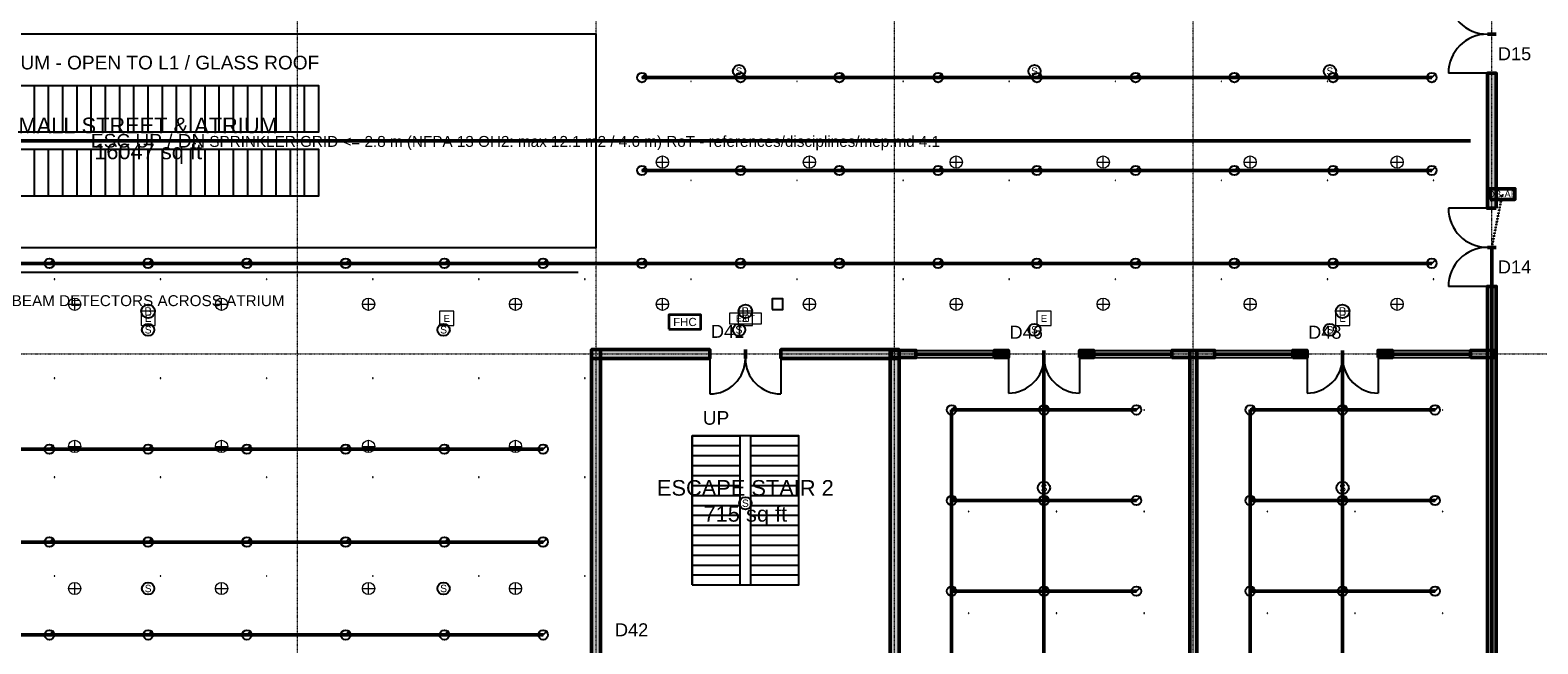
# Model space of a CAD drawing. Header units: inches. Extents: x -108 to 4832, y -12 to 3555.
# Tile 9 of 13: x 2232 to 3901, y 1285 to 1965. Entities that reach past the tile are written whole.
import ezdxf
from ezdxf.enums import TextEntityAlignment as Align

# ---------------------------------------------------------------- set-up
doc = ezdxf.new("R2010")
doc.units = ezdxf.units.IN
doc.header["$LTSCALE"] = 0.03937
doc.header["$MEASUREMENT"] = 0
doc.linetypes.add('CENTER', pattern=[5.08, 3.175, -0.635, 0.635, -0.635])
doc.linetypes.add('DASHED', pattern=[1.524, 1.27, -0.254])
for name, color, linetype, lineweight in [('A-ANNO-SYMB', 2, 'Continuous', 18), ('A-AREA-IDEN', 2, 'Continuous', 18), ('A-DOOR', 3, 'Continuous', 25), ('A-FLOR-EVTR', 251, 'Continuous', 25), ('A-FLOR-OTLN', 253, 'Continuous', 25), ('A-FLOR-STRS', 252, 'Continuous', 25), ('A-GLAZ', 4, 'Continuous', 25), ('A-WALL', 7, 'Continuous', 50), ('A-WALL-PATT', 8, 'Continuous', 9), ('E-ANNO-TEXT', 52, 'Continuous', 18), ('E-DB', 6, 'Continuous', 50), ('E-FALM', 230, 'Continuous', 25), ('E-LITE', 2, 'Continuous', 18), ('E-LITE-EMER', 40, 'Continuous', 18), ('E-TRAY', 210, 'DASHED', 35), ('FP-ANNO-TEXT', 14, 'Continuous', 18), ('FP-HOSE', 20, 'Continuous', 35), ('FP-SPRK-HEAD', 1, 'Continuous', 25), ('FP-SPRK-PIPE', 12, 'Continuous', 50), ('M-HVAC-SCD', 4, 'Continuous', 18), ('S-GRID', 1, 'CENTER', 13)]:
    doc.layers.add(name, color=color, linetype=linetype, lineweight=lineweight)
doc.styles.add('PK-ARIAL', font='arial.ttf')

msp = doc.modelspace()

# ---------------------------------------------------------------- hatches: boundary and pattern name
at = {"layer": 'A-WALL-PATT'}
for points in [[(3855.31496, 1767.71654), (3855.31496, 1917.32283), (3845.47244, 1917.32283), (3845.47244, 1767.71654)], [(3855.31496, 609.25197), (3855.31496, 1681.10236), (3845.47244, 1681.10236), (3845.47244, 609.25197)], [(2853.34646, 1601.37795), (2984.25197, 1601.37795), (2984.25197, 1611.22047), (2853.34646, 1611.22047)], [(2863.18898, 609.25197), (2863.18898, 1611.22047), (2853.34646, 1611.22047), (2853.34646, 609.25197)], [(3062.99213, 1601.37795), (3193.89764, 1601.37795), (3193.89764, 1611.22047), (3062.99213, 1611.22047)], [(3193.89764, 609.25197), (3193.89764, 1611.22047), (3184.05512, 1611.22047), (3184.05512, 609.25197)], [(3185.03937, 1602.3622), (3212.59843, 1602.3622), (3212.59843, 1610.23622), (3185.03937, 1610.23622)], [(3299.2126, 1602.3622), (3314.96063, 1602.3622), (3314.96063, 1610.23622), (3299.2126, 1610.23622)], [(3393.70079, 1602.3622), (3409.44882, 1602.3622), (3409.44882, 1610.23622), (3393.70079, 1610.23622)], [(3496.06299, 1602.3622), (3543.30709, 1602.3622), (3543.30709, 1610.23622), (3496.06299, 1610.23622)], [(3523.62205, 775.59055), (3523.62205, 1610.23622), (3515.74803, 1610.23622), (3515.74803, 775.59055)], [(3629.92126, 1602.3622), (3645.66929, 1602.3622), (3645.66929, 1610.23622), (3629.92126, 1610.23622)], [(3724.40945, 1602.3622), (3740.15748, 1602.3622), (3740.15748, 1610.23622), (3724.40945, 1610.23622)], [(3826.77165, 1602.3622), (3854.33071, 1602.3622), (3854.33071, 1610.23622), (3826.77165, 1610.23622)]]:
    msp.add_hatch(color=256, dxfattribs=at).paths.add_polyline_path(points)

# ---------------------------------------------------------------- linework, layer by layer
at = {"layer": 'A-DOOR'}
for p, q in [((3845.47244, 1917.32283), (3802.16535, 1917.32283)), ((3845.47244, 1767.71654), (3802.16535, 1767.71654)), ((3845.47244, 1681.10236), (3802.16535, 1681.10236)), ((2984.25197, 1601.37795), (2984.25197, 1562.00787)), ((3062.99213, 1601.37795), (3062.99213, 1562.00787)), ((3314.96063, 1602.3622), (3314.96063, 1562.99213)), ((3393.70079, 1602.3622), (3393.70079, 1562.99213)), ((3645.66929, 1602.3622), (3645.66929, 1562.99213)), ((3724.40945, 1602.3622), (3724.40945, 1562.99213))]:
    msp.add_line(p, q, dxfattribs=at)
for centre, radius, start, end in [((3845.47244, 2003.93701), 43.30709, 180, -90), ((3845.47244, 1917.32283), 43.30709, 90, 180), ((3845.47244, 1767.71654), 43.30709, 180, -90), ((3845.47244, 1681.10236), 43.30709, 90, 180), ((2984.25197, 1601.37795), 39.37008, -90, 0), ((3062.99213, 1601.37795), 39.37008, 180, -90), ((3314.96063, 1602.3622), 39.37008, -90, 0), ((3393.70079, 1602.3622), 39.37008, 180, -90), ((3645.66929, 1602.3622), 39.37008, -90, 0), ((3724.40945, 1602.3622), 39.37008, 180, -90)]:
    msp.add_arc(centre, radius, start, end, dxfattribs=at)
at = {"layer": 'A-FLOR-EVTR'}
for p, q in [((2236.22047, 1852.3622), (2236.22047, 1903.54331)), ((2251.9685, 1852.3622), (2251.9685, 1903.54331)), ((2267.71654, 1852.3622), (2267.71654, 1903.54331)), ((2283.46457, 1852.3622), (2283.46457, 1903.54331)), ((2299.2126, 1852.3622), (2299.2126, 1903.54331)), ((2314.96063, 1852.3622), (2314.96063, 1903.54331)), ((2330.70866, 1852.3622), (2330.70866, 1903.54331)), ((2346.45669, 1852.3622), (2346.45669, 1903.54331)), ((2362.20472, 1852.3622), (2362.20472, 1903.54331)), ((2377.95276, 1852.3622), (2377.95276, 1903.54331)), ((2393.70079, 1852.3622), (2393.70079, 1903.54331)), ((2409.44882, 1852.3622), (2409.44882, 1903.54331)), ((2425.19685, 1852.3622), (2425.19685, 1903.54331)), ((2440.94488, 1852.3622), (2440.94488, 1903.54331)), ((2456.69291, 1852.3622), (2456.69291, 1903.54331)), ((2472.44094, 1852.3622), (2472.44094, 1903.54331)), ((2488.18898, 1852.3622), (2488.18898, 1903.54331)), ((2503.93701, 1852.3622), (2503.93701, 1903.54331)), ((2519.68504, 1852.3622), (2519.68504, 1903.54331)), ((2535.43307, 1852.3622), (2535.43307, 1903.54331)), ((2236.22047, 1781.49606), (2236.22047, 1832.67717)), ((2251.9685, 1781.49606), (2251.9685, 1832.67717)), ((2267.71654, 1781.49606), (2267.71654, 1832.67717)), ((2283.46457, 1781.49606), (2283.46457, 1832.67717)), ((2299.2126, 1781.49606), (2299.2126, 1832.67717)), ((2314.96063, 1781.49606), (2314.96063, 1832.67717)), ((2330.70866, 1781.49606), (2330.70866, 1832.67717)), ((2346.45669, 1781.49606), (2346.45669, 1832.67717)), ((2362.20472, 1781.49606), (2362.20472, 1832.67717)), ((2377.95276, 1781.49606), (2377.95276, 1832.67717)), ((2393.70079, 1781.49606), (2393.70079, 1832.67717)), ((2409.44882, 1781.49606), (2409.44882, 1832.67717)), ((2425.19685, 1781.49606), (2425.19685, 1832.67717)), ((2440.94488, 1781.49606), (2440.94488, 1832.67717)), ((2456.69291, 1781.49606), (2456.69291, 1832.67717)), ((2472.44094, 1781.49606), (2472.44094, 1832.67717)), ((2488.18898, 1781.49606), (2488.18898, 1832.67717)), ((2503.93701, 1781.49606), (2503.93701, 1832.67717)), ((2519.68504, 1781.49606), (2519.68504, 1832.67717)), ((2535.43307, 1781.49606), (2535.43307, 1832.67717))]:
    msp.add_line(p, q, dxfattribs=at)
for points in [[(2173.22835, 1852.3622), (2551.1811, 1852.3622), (2551.1811, 1903.54331), (2173.22835, 1903.54331)], [(2173.22835, 1781.49606), (2551.1811, 1781.49606), (2551.1811, 1832.67717), (2173.22835, 1832.67717)]]:
    msp.add_lwpolyline(points, close=True, dxfattribs=at)
at = {"layer": 'A-FLOR-OTLN'}
msp.add_lwpolyline([(1866.14173, 1724.40945), (2858.26772, 1724.40945), (2858.26772, 1960.62992), (1866.14173, 1960.62992)], close=True, dxfattribs=at)
at = {"layer": 'A-FLOR-STRS'}
for p, q in [((2964.56693, 1515.74803), (3017.71654, 1515.74803)), ((2964.56693, 1350.3937), (2964.56693, 1515.74803)), ((2964.56693, 1504.72441), (3017.71654, 1504.72441)), ((3017.71654, 1350.3937), (3017.71654, 1515.74803)), ((3029.52756, 1515.74803), (3082.67717, 1515.74803)), ((3029.52756, 1350.3937), (3029.52756, 1515.74803)), ((3029.52756, 1504.72441), (3082.67717, 1504.72441)), ((3082.67717, 1350.3937), (3082.67717, 1515.74803)), ((2964.56693, 1493.70079), (3017.71654, 1493.70079)), ((3029.52756, 1493.70079), (3082.67717, 1493.70079)), ((2964.56693, 1482.67717), (3017.71654, 1482.67717)), ((2964.56693, 1471.65354), (3017.71654, 1471.65354)), ((3029.52756, 1482.67717), (3082.67717, 1482.67717)), ((3029.52756, 1471.65354), (3082.67717, 1471.65354)), ((2964.56693, 1460.62992), (3017.71654, 1460.62992)), ((3029.52756, 1460.62992), (3082.67717, 1460.62992)), ((2964.56693, 1449.6063), (3017.71654, 1449.6063)), ((2964.56693, 1438.58268), (3017.71654, 1438.58268)), ((3029.52756, 1449.6063), (3082.67717, 1449.6063)), ((3029.52756, 1438.58268), (3082.67717, 1438.58268)), ((2964.56693, 1427.55906), (3017.71654, 1427.55906)), ((3029.52756, 1427.55906), (3082.67717, 1427.55906)), ((2964.56693, 1416.53543), (3017.71654, 1416.53543)), ((2964.56693, 1405.51181), (3017.71654, 1405.51181)), ((3029.52756, 1416.53543), (3082.67717, 1416.53543)), ((3029.52756, 1405.51181), (3082.67717, 1405.51181)), ((2964.56693, 1394.48819), (3017.71654, 1394.48819)), ((3029.52756, 1394.48819), (3082.67717, 1394.48819)), ((2964.56693, 1383.46457), (3017.71654, 1383.46457)), ((2964.56693, 1372.44094), (3017.71654, 1372.44094)), ((3029.52756, 1383.46457), (3082.67717, 1383.46457)), ((3029.52756, 1372.44094), (3082.67717, 1372.44094)), ((2964.56693, 1361.41732), (3017.71654, 1361.41732)), ((3029.52756, 1361.41732), (3082.67717, 1361.41732)), ((2964.56693, 1350.3937), (3017.71654, 1350.3937)), ((3029.52756, 1350.3937), (3082.67717, 1350.3937))]:
    msp.add_line(p, q, dxfattribs=at)
msp.add_lwpolyline([(2964.56693, 1350.3937), (3082.67717, 1350.3937), (3082.67717, 1515.74803), (2964.56693, 1515.74803)], close=True, dxfattribs=at)
at = {"layer": 'A-GLAZ'}
for p, q in [((3212.59843, 1610.23622), (3299.2126, 1610.23622)), ((3212.59843, 1607.28346), (3299.2126, 1607.28346)), ((3212.59843, 1605.31496), (3299.2126, 1605.31496)), ((3409.44882, 1610.23622), (3496.06299, 1610.23622)), ((3409.44882, 1607.28346), (3496.06299, 1607.28346)), ((3409.44882, 1605.31496), (3496.06299, 1605.31496)), ((3543.30709, 1610.23622), (3629.92126, 1610.23622)), ((3543.30709, 1607.28346), (3629.92126, 1607.28346)), ((3543.30709, 1605.31496), (3629.92126, 1605.31496)), ((3740.15748, 1610.23622), (3826.77165, 1610.23622)), ((3740.15748, 1607.28346), (3826.77165, 1607.28346)), ((3740.15748, 1605.31496), (3826.77165, 1605.31496)), ((3212.59843, 1602.3622), (3299.2126, 1602.3622)), ((3409.44882, 1602.3622), (3496.06299, 1602.3622)), ((3543.30709, 1602.3622), (3629.92126, 1602.3622)), ((3740.15748, 1602.3622), (3826.77165, 1602.3622))]:
    msp.add_line(p, q, dxfattribs=at)
at = {"layer": 'A-WALL'}
for p, q in [((3855.31496, 1960.62992), (3845.47244, 1960.62992)), ((3855.31496, 1960.62992), (3845.47244, 1960.62992)), ((3855.31496, 1917.32283), (3845.47244, 1917.32283)), ((3855.31496, 1767.71654), (3845.47244, 1767.71654)), ((3855.31496, 1724.40945), (3845.47244, 1724.40945)), ((3855.31496, 1724.40945), (3845.47244, 1724.40945)), ((3855.31496, 1681.10236), (3845.47244, 1681.10236)), ((2984.25197, 1601.37795), (2984.25197, 1611.22047)), ((3023.62205, 1601.37795), (3023.62205, 1611.22047)), ((3023.62205, 1601.37795), (3023.62205, 1611.22047)), ((3062.99213, 1601.37795), (3062.99213, 1611.22047)), ((3212.59843, 1602.3622), (3212.59843, 1610.23622)), ((3299.2126, 1602.3622), (3299.2126, 1610.23622)), ((3314.96063, 1602.3622), (3314.96063, 1610.23622)), ((3354.33071, 1602.3622), (3354.33071, 1610.23622)), ((3354.33071, 1602.3622), (3354.33071, 1610.23622)), ((3393.70079, 1602.3622), (3393.70079, 1610.23622)), ((3409.44882, 1602.3622), (3409.44882, 1610.23622)), ((3496.06299, 1602.3622), (3496.06299, 1610.23622)), ((3543.30709, 1602.3622), (3543.30709, 1610.23622)), ((3629.92126, 1602.3622), (3629.92126, 1610.23622)), ((3645.66929, 1602.3622), (3645.66929, 1610.23622)), ((3685.03937, 1602.3622), (3685.03937, 1610.23622)), ((3685.03937, 1602.3622), (3685.03937, 1610.23622)), ((3724.40945, 1602.3622), (3724.40945, 1610.23622)), ((3740.15748, 1602.3622), (3740.15748, 1610.23622)), ((3826.77165, 1602.3622), (3826.77165, 1610.23622))]:
    msp.add_line(p, q, dxfattribs=at)
for points in [[(3855.31496, 1767.71654), (3855.31496, 1917.32283), (3845.47244, 1917.32283), (3845.47244, 1767.71654)], [(3855.31496, 609.25197), (3855.31496, 1681.10236), (3845.47244, 1681.10236), (3845.47244, 609.25197)], [(2853.34646, 1601.37795), (2984.25197, 1601.37795), (2984.25197, 1611.22047), (2853.34646, 1611.22047)], [(2863.18898, 609.25197), (2863.18898, 1611.22047), (2853.34646, 1611.22047), (2853.34646, 609.25197)], [(3062.99213, 1601.37795), (3193.89764, 1601.37795), (3193.89764, 1611.22047), (3062.99213, 1611.22047)], [(3193.89764, 609.25197), (3193.89764, 1611.22047), (3184.05512, 1611.22047), (3184.05512, 609.25197)], [(3185.03937, 1602.3622), (3212.59843, 1602.3622), (3212.59843, 1610.23622), (3185.03937, 1610.23622)], [(3299.2126, 1602.3622), (3314.96063, 1602.3622), (3314.96063, 1610.23622), (3299.2126, 1610.23622)], [(3393.70079, 1602.3622), (3409.44882, 1602.3622), (3409.44882, 1610.23622), (3393.70079, 1610.23622)], [(3496.06299, 1602.3622), (3543.30709, 1602.3622), (3543.30709, 1610.23622), (3496.06299, 1610.23622)], [(3523.62205, 775.59055), (3523.62205, 1610.23622), (3515.74803, 1610.23622), (3515.74803, 775.59055)], [(3629.92126, 1602.3622), (3645.66929, 1602.3622), (3645.66929, 1610.23622), (3629.92126, 1610.23622)], [(3724.40945, 1602.3622), (3740.15748, 1602.3622), (3740.15748, 1610.23622), (3724.40945, 1610.23622)], [(3826.77165, 1602.3622), (3854.33071, 1602.3622), (3854.33071, 1610.23622), (3826.77165, 1610.23622)]]:
    msp.add_lwpolyline(points, close=True, dxfattribs=at)
at = {"layer": 'E-DB'}
msp.add_lwpolyline([(3848.4252, 1777.55906), (3875.98425, 1777.55906), (3875.98425, 1789.37008), (3848.4252, 1789.37008)], close=True, dxfattribs=at)
at = {"layer": 'E-FALM'}
msp.add_line((1885.82677, 1696.85039), (2838.58268, 1696.85039), dxfattribs=at)
msp.add_lwpolyline([(3053.14961, 1655.51181), (3064.96063, 1655.51181), (3064.96063, 1667.32283), (3053.14961, 1667.32283)], close=True, dxfattribs=at)
for centre, radius in [((3016.62292, 1919.68504), 6.80315), ((3343.83202, 1919.68504), 6.80315), ((3671.04112, 1919.68504), 6.80315), ((2362.20472, 1653.54331), 7.55906), ((3023.62205, 1653.54331), 7.55906), ((3685.03937, 1653.54331), 7.55906), ((2362.20472, 1633.07087), 6.80315), ((2689.41382, 1633.07087), 6.80315), ((3016.62292, 1633.07087), 6.80315), ((3343.83202, 1633.07087), 6.80315), ((3671.04112, 1633.07087), 6.80315), ((3354.33071, 1458.00525), 6.80315), ((3685.03937, 1458.00525), 6.80315), ((3023.62205, 1440.94488), 6.80315), ((2362.20472, 1346.45669), 6.80315), ((2689.41382, 1346.45669), 6.80315)]:
    msp.add_circle(centre, radius, dxfattribs=at)
at = {"layer": 'E-LITE'}
for p, q in [((2931.75853, 1812.09449), (2931.75853, 1825.70079)), ((3094.48819, 1812.09449), (3094.48819, 1825.70079)), ((3257.21785, 1812.09449), (3257.21785, 1825.70079)), ((3419.94751, 1812.09449), (3419.94751, 1825.70079)), ((3582.67717, 1812.09449), (3582.67717, 1825.70079)), ((3745.40682, 1812.09449), (3745.40682, 1825.70079)), ((2924.95538, 1818.89764), (2938.56168, 1818.89764)), ((3087.68504, 1818.89764), (3101.29134, 1818.89764)), ((3250.4147, 1818.89764), (3264.021, 1818.89764)), ((3413.14436, 1818.89764), (3426.75066, 1818.89764)), ((3575.87402, 1818.89764), (3589.48031, 1818.89764)), ((3738.60367, 1818.89764), (3752.20997, 1818.89764)), ((2274.03675, 1661.41732), (2287.64304, 1661.41732)), ((2280.8399, 1654.61417), (2280.8399, 1668.22047)), ((2436.7664, 1661.41732), (2450.3727, 1661.41732)), ((2443.56955, 1654.61417), (2443.56955, 1668.22047)), ((2599.49606, 1661.41732), (2613.10236, 1661.41732)), ((2606.29921, 1654.61417), (2606.29921, 1668.22047)), ((2762.22572, 1661.41732), (2775.83202, 1661.41732)), ((2769.02887, 1654.61417), (2769.02887, 1668.22047)), ((2924.95538, 1661.41732), (2938.56168, 1661.41732)), ((2931.75853, 1654.61417), (2931.75853, 1668.22047)), ((3087.68504, 1661.41732), (3101.29134, 1661.41732)), ((3094.48819, 1654.61417), (3094.48819, 1668.22047)), ((3250.4147, 1661.41732), (3264.021, 1661.41732)), ((3257.21785, 1654.61417), (3257.21785, 1668.22047)), ((3413.14436, 1661.41732), (3426.75066, 1661.41732)), ((3419.94751, 1654.61417), (3419.94751, 1668.22047)), ((3575.87402, 1661.41732), (3589.48031, 1661.41732)), ((3582.67717, 1654.61417), (3582.67717, 1668.22047)), ((3738.60367, 1661.41732), (3752.20997, 1661.41732)), ((3745.40682, 1654.61417), (3745.40682, 1668.22047)), ((2274.03675, 1503.93701), (2287.64304, 1503.93701)), ((2280.8399, 1497.13386), (2280.8399, 1510.74016)), ((2436.7664, 1503.93701), (2450.3727, 1503.93701)), ((2443.56955, 1497.13386), (2443.56955, 1510.74016)), ((2599.49606, 1503.93701), (2613.10236, 1503.93701)), ((2606.29921, 1497.13386), (2606.29921, 1510.74016)), ((2762.22572, 1503.93701), (2775.83202, 1503.93701)), ((2769.02887, 1497.13386), (2769.02887, 1510.74016)), ((2280.8399, 1339.65354), (2280.8399, 1353.25984)), ((2443.56955, 1339.65354), (2443.56955, 1353.25984)), ((2606.29921, 1339.65354), (2606.29921, 1353.25984)), ((2769.02887, 1339.65354), (2769.02887, 1353.25984)), ((2274.03675, 1346.45669), (2287.64304, 1346.45669)), ((2436.7664, 1346.45669), (2450.3727, 1346.45669)), ((2599.49606, 1346.45669), (2613.10236, 1346.45669)), ((2762.22572, 1346.45669), (2775.83202, 1346.45669))]:
    msp.add_line(p, q, dxfattribs=at)
for centre in [(2931.75853, 1818.89764), (3094.48819, 1818.89764), (3257.21785, 1818.89764), (3419.94751, 1818.89764), (3582.67717, 1818.89764), (3745.40682, 1818.89764), (2280.8399, 1661.41732), (2443.56955, 1661.41732), (2606.29921, 1661.41732), (2769.02887, 1661.41732), (2931.75853, 1661.41732), (3094.48819, 1661.41732), (3257.21785, 1661.41732), (3419.94751, 1661.41732), (3582.67717, 1661.41732), (3745.40682, 1661.41732), (2280.8399, 1503.93701), (2443.56955, 1503.93701), (2606.29921, 1503.93701), (2769.02887, 1503.93701), (2280.8399, 1346.45669), (2443.56955, 1346.45669), (2606.29921, 1346.45669), (2769.02887, 1346.45669)]:
    msp.add_circle(centre, 6.80315, dxfattribs=at)
at = {"layer": 'E-LITE-EMER'}
for points in [[(2354.33071, 1637.79528), (2370.07874, 1637.79528), (2370.07874, 1653.54331), (2354.33071, 1653.54331)], [(2685.03937, 1637.79528), (2700.7874, 1637.79528), (2700.7874, 1653.54331), (2685.03937, 1653.54331)], [(3015.74803, 1637.79528), (3031.49606, 1637.79528), (3031.49606, 1653.54331), (3015.74803, 1653.54331)], [(3346.45669, 1637.79528), (3362.20472, 1637.79528), (3362.20472, 1653.54331), (3346.45669, 1653.54331)], [(3677.16535, 1637.79528), (3692.91339, 1637.79528), (3692.91339, 1653.54331), (3677.16535, 1653.54331)], [(3005.90551, 1639.76378), (3041.33858, 1639.76378), (3041.33858, 1651.5748), (3005.90551, 1651.5748)]]:
    msp.add_lwpolyline(points, close=True, dxfattribs=at)
at = {"layer": 'E-TRAY'}
msp.add_line((3850.3937, 1724.40945), (3862.20472, 1783.46457), dxfattribs=at)
at = {"layer": 'FP-HOSE'}
msp.add_lwpolyline([(2938.97638, 1633.85827), (2974.40945, 1633.85827), (2974.40945, 1649.6063), (2938.97638, 1649.6063)], close=True, dxfattribs=at)
at = {"layer": 'FP-SPRK-HEAD'}
for p, q in [((2909.01137, 1912.54218), (2913.77358, 1917.30439)), ((3018.3727, 1912.54218), (3023.13491, 1917.30439)), ((3127.73403, 1912.54218), (3132.49624, 1917.30439)), ((3237.09536, 1912.54218), (3241.85757, 1917.30439)), ((3346.45669, 1912.54218), (3351.2189, 1917.30439)), ((3455.81802, 1912.54218), (3460.58023, 1917.30439)), ((3565.17935, 1912.54218), (3569.94156, 1917.30439)), ((3674.54068, 1912.54218), (3679.30289, 1917.30439)), ((3783.90201, 1912.54218), (3788.66422, 1917.30439)), ((2909.01137, 1809.61755), (2913.77358, 1814.37975)), ((3018.3727, 1809.61755), (3023.13491, 1814.37975)), ((3127.73403, 1809.61755), (3132.49624, 1814.37975)), ((3237.09536, 1809.61755), (3241.85757, 1814.37975)), ((3346.45669, 1809.61755), (3351.2189, 1814.37975)), ((3455.81802, 1809.61755), (3460.58023, 1814.37975)), ((3565.17935, 1809.61755), (3569.94156, 1814.37975)), ((3674.54068, 1809.61755), (3679.30289, 1814.37975)), ((3783.90201, 1809.61755), (3788.66422, 1814.37975)), ((2252.84339, 1706.69291), (2257.6056, 1711.45512)), ((2362.20472, 1706.69291), (2366.96693, 1711.45512)), ((2471.56605, 1706.69291), (2476.32826, 1711.45512)), ((2580.92738, 1706.69291), (2585.68959, 1711.45512)), ((2690.28871, 1706.69291), (2695.05092, 1711.45512)), ((2799.65004, 1706.69291), (2804.41225, 1711.45512)), ((2909.01137, 1706.69291), (2913.77358, 1711.45512)), ((3018.3727, 1706.69291), (3023.13491, 1711.45512)), ((3127.73403, 1706.69291), (3132.49624, 1711.45512)), ((3237.09536, 1706.69291), (3241.85757, 1711.45512)), ((3346.45669, 1706.69291), (3351.2189, 1711.45512)), ((3455.81802, 1706.69291), (3460.58023, 1711.45512)), ((3565.17935, 1706.69291), (3569.94156, 1711.45512)), ((3674.54068, 1706.69291), (3679.30289, 1711.45512)), ((3783.90201, 1706.69291), (3788.66422, 1711.45512)), ((3251.9685, 1544.29134), (3256.73071, 1549.05354)), ((3354.33071, 1544.29134), (3359.09291, 1549.05354)), ((3456.69291, 1544.29134), (3461.45512, 1549.05354)), ((3582.67717, 1544.29134), (3587.43937, 1549.05354)), ((3685.03937, 1544.29134), (3689.80157, 1549.05354)), ((3787.40157, 1544.29134), (3792.16378, 1549.05354)), ((2252.84339, 1500.84364), (2257.6056, 1505.60585)), ((2362.20472, 1500.84364), (2366.96693, 1505.60585)), ((2471.56605, 1500.84364), (2476.32826, 1505.60585)), ((2580.92738, 1500.84364), (2585.68959, 1505.60585)), ((2690.28871, 1500.84364), (2695.05092, 1505.60585)), ((2799.65004, 1500.84364), (2804.41225, 1505.60585)), ((3251.9685, 1443.89764), (3256.73071, 1448.65984)), ((3354.33071, 1443.89764), (3359.09291, 1448.65984)), ((3456.69291, 1443.89764), (3461.45512, 1448.65984)), ((3582.67717, 1443.89764), (3587.43937, 1448.65984)), ((3685.03937, 1443.89764), (3689.80157, 1448.65984)), ((3787.40157, 1443.89764), (3792.16378, 1448.65984)), ((2252.84339, 1397.91901), (2257.6056, 1402.68121)), ((2362.20472, 1397.91901), (2366.96693, 1402.68121)), ((2471.56605, 1397.91901), (2476.32826, 1402.68121)), ((2580.92738, 1397.91901), (2585.68959, 1402.68121)), ((2690.28871, 1397.91901), (2695.05092, 1402.68121)), ((2799.65004, 1397.91901), (2804.41225, 1402.68121)), ((3251.9685, 1343.50394), (3256.73071, 1348.26614)), ((3354.33071, 1343.50394), (3359.09291, 1348.26614)), ((3456.69291, 1343.50394), (3461.45512, 1348.26614)), ((3582.67717, 1343.50394), (3587.43937, 1348.26614)), ((3685.03937, 1343.50394), (3689.80157, 1348.26614)), ((3787.40157, 1343.50394), (3792.16378, 1348.26614)), ((2252.84339, 1294.99438), (2257.6056, 1299.75658)), ((2362.20472, 1294.99438), (2366.96693, 1299.75658)), ((2471.56605, 1294.99438), (2476.32826, 1299.75658)), ((2580.92738, 1294.99438), (2585.68959, 1299.75658)), ((2690.28871, 1294.99438), (2695.05092, 1299.75658)), ((2799.65004, 1294.99438), (2804.41225, 1299.75658))]:
    msp.add_line(p, q, dxfattribs=at)
for centre in [(2909.01137, 1912.54218), (3018.3727, 1912.54218), (3127.73403, 1912.54218), (3237.09536, 1912.54218), (3346.45669, 1912.54218), (3455.81802, 1912.54218), (3565.17935, 1912.54218), (3674.54068, 1912.54218), (3783.90201, 1912.54218), (2909.01137, 1809.61755), (3018.3727, 1809.61755), (3127.73403, 1809.61755), (3237.09536, 1809.61755), (3346.45669, 1809.61755), (3455.81802, 1809.61755), (3565.17935, 1809.61755), (3674.54068, 1809.61755), (3783.90201, 1809.61755), (2252.84339, 1706.69291), (2362.20472, 1706.69291), (2471.56605, 1706.69291), (2580.92738, 1706.69291), (2690.28871, 1706.69291), (2799.65004, 1706.69291), (2909.01137, 1706.69291), (3018.3727, 1706.69291), (3127.73403, 1706.69291), (3237.09536, 1706.69291), (3346.45669, 1706.69291), (3455.81802, 1706.69291), (3565.17935, 1706.69291), (3674.54068, 1706.69291), (3783.90201, 1706.69291), (3251.9685, 1544.29134), (3354.33071, 1544.29134), (3456.69291, 1544.29134), (3582.67717, 1544.29134), (3685.03937, 1544.29134), (3787.40157, 1544.29134), (2252.84339, 1500.84364), (2362.20472, 1500.84364), (2471.56605, 1500.84364), (2580.92738, 1500.84364), (2690.28871, 1500.84364), (2799.65004, 1500.84364), (3251.9685, 1443.89764), (3354.33071, 1443.89764), (3456.69291, 1443.89764), (3582.67717, 1443.89764), (3685.03937, 1443.89764), (3787.40157, 1443.89764), (2252.84339, 1397.91901), (2362.20472, 1397.91901), (2471.56605, 1397.91901), (2580.92738, 1397.91901), (2690.28871, 1397.91901), (2799.65004, 1397.91901), (3251.9685, 1343.50394), (3354.33071, 1343.50394), (3456.69291, 1343.50394), (3582.67717, 1343.50394), (3685.03937, 1343.50394), (3787.40157, 1343.50394), (2252.84339, 1294.99438), (2362.20472, 1294.99438), (2471.56605, 1294.99438), (2580.92738, 1294.99438), (2690.28871, 1294.99438), (2799.65004, 1294.99438)]:
    msp.add_circle(centre, 5.29134, dxfattribs=at)
at = {"layer": 'FP-SPRK-PIPE'}
for p, q in [((2909.01137, 1912.54218), (3018.3727, 1912.54218)), ((3018.3727, 1912.54218), (3127.73403, 1912.54218)), ((3127.73403, 1912.54218), (3237.09536, 1912.54218)), ((3237.09536, 1912.54218), (3346.45669, 1912.54218)), ((3346.45669, 1912.54218), (3455.81802, 1912.54218)), ((3455.81802, 1912.54218), (3565.17935, 1912.54218)), ((3565.17935, 1912.54218), (3674.54068, 1912.54218)), ((3674.54068, 1912.54218), (3783.90201, 1912.54218)), ((897.6378, 1842.51969), (3826.77165, 1842.51969)), ((2909.01137, 1809.61755), (3018.3727, 1809.61755)), ((3018.3727, 1809.61755), (3127.73403, 1809.61755)), ((3127.73403, 1809.61755), (3237.09536, 1809.61755)), ((3237.09536, 1809.61755), (3346.45669, 1809.61755)), ((3346.45669, 1809.61755), (3455.81802, 1809.61755)), ((3455.81802, 1809.61755), (3565.17935, 1809.61755)), ((3565.17935, 1809.61755), (3674.54068, 1809.61755)), ((3674.54068, 1809.61755), (3783.90201, 1809.61755)), ((3850.3937, 678.8771), (3850.3937, 1724.40945)), ((2143.48206, 1706.69291), (2252.84339, 1706.69291)), ((2252.84339, 1706.69291), (2362.20472, 1706.69291)), ((2362.20472, 1706.69291), (2471.56605, 1706.69291)), ((2471.56605, 1706.69291), (2580.92738, 1706.69291)), ((2580.92738, 1706.69291), (2690.28871, 1706.69291)), ((2690.28871, 1706.69291), (2799.65004, 1706.69291)), ((2799.65004, 1706.69291), (2909.01137, 1706.69291)), ((2909.01137, 1706.69291), (3018.3727, 1706.69291)), ((3018.3727, 1706.69291), (3127.73403, 1706.69291)), ((3127.73403, 1706.69291), (3237.09536, 1706.69291)), ((3237.09536, 1706.69291), (3346.45669, 1706.69291)), ((3346.45669, 1706.69291), (3455.81802, 1706.69291)), ((3455.81802, 1706.69291), (3565.17935, 1706.69291)), ((3565.17935, 1706.69291), (3674.54068, 1706.69291)), ((3674.54068, 1706.69291), (3783.90201, 1706.69291)), ((3354.33071, 841.53543), (3354.33071, 1606.29921)), ((3685.03937, 841.53543), (3685.03937, 1606.29921)), ((3251.9685, 1544.29134), (3354.33071, 1544.29134)), ((3251.9685, 1443.89764), (3251.9685, 1544.29134)), ((3354.33071, 1544.29134), (3456.69291, 1544.29134)), ((3582.67717, 1544.29134), (3685.03937, 1544.29134)), ((3582.67717, 1443.89764), (3582.67717, 1544.29134)), ((3685.03937, 1544.29134), (3787.40157, 1544.29134)), ((2143.48206, 1500.84364), (2252.84339, 1500.84364)), ((2252.84339, 1500.84364), (2362.20472, 1500.84364)), ((2362.20472, 1500.84364), (2471.56605, 1500.84364)), ((2471.56605, 1500.84364), (2580.92738, 1500.84364)), ((2580.92738, 1500.84364), (2690.28871, 1500.84364)), ((2690.28871, 1500.84364), (2799.65004, 1500.84364)), ((3251.9685, 1443.89764), (3354.33071, 1443.89764)), ((3251.9685, 1343.50394), (3251.9685, 1443.89764)), ((3354.33071, 1443.89764), (3456.69291, 1443.89764)), ((3582.67717, 1443.89764), (3685.03937, 1443.89764)), ((3582.67717, 1343.50394), (3582.67717, 1443.89764)), ((3685.03937, 1443.89764), (3787.40157, 1443.89764)), ((2143.48206, 1397.91901), (2252.84339, 1397.91901)), ((2252.84339, 1397.91901), (2362.20472, 1397.91901)), ((2362.20472, 1397.91901), (2471.56605, 1397.91901)), ((2471.56605, 1397.91901), (2580.92738, 1397.91901)), ((2580.92738, 1397.91901), (2690.28871, 1397.91901)), ((2690.28871, 1397.91901), (2799.65004, 1397.91901)), ((3251.9685, 1343.50394), (3354.33071, 1343.50394)), ((3251.9685, 1243.11024), (3251.9685, 1343.50394)), ((3354.33071, 1343.50394), (3456.69291, 1343.50394)), ((3582.67717, 1343.50394), (3685.03937, 1343.50394)), ((3582.67717, 1243.11024), (3582.67717, 1343.50394)), ((3685.03937, 1343.50394), (3787.40157, 1343.50394)), ((2143.48206, 1294.99438), (2252.84339, 1294.99438)), ((2252.84339, 1294.99438), (2362.20472, 1294.99438)), ((2362.20472, 1294.99438), (2471.56605, 1294.99438)), ((2471.56605, 1294.99438), (2580.92738, 1294.99438)), ((2580.92738, 1294.99438), (2690.28871, 1294.99438)), ((2690.28871, 1294.99438), (2799.65004, 1294.99438))]:
    msp.add_line(p, q, dxfattribs=at)
at = {"layer": 'M-HVAC-SCD'}
for p, q in [((2963.08823, 1908.09125), (2963.68343, 1908.68646)), ((2963.08823, 1908.68646), (2963.68343, 1908.09125)), ((3080.56854, 1908.09125), (3081.16374, 1908.68646)), ((3080.56854, 1908.68646), (3081.16374, 1908.09125)), ((3198.04886, 1908.09125), (3198.64406, 1908.68646)), ((3198.04886, 1908.68646), (3198.64406, 1908.09125)), ((3315.52917, 1908.09125), (3316.12437, 1908.68646)), ((3315.52917, 1908.68646), (3316.12437, 1908.09125)), ((3433.00949, 1908.09125), (3433.60469, 1908.68646)), ((3433.00949, 1908.68646), (3433.60469, 1908.09125)), ((3550.4898, 1908.09125), (3551.085, 1908.68646)), ((3550.4898, 1908.68646), (3551.085, 1908.09125)), ((3667.97012, 1908.09125), (3668.56532, 1908.68646)), ((3667.97012, 1908.68646), (3668.56532, 1908.09125)), ((3785.45043, 1908.09125), (3786.04563, 1908.68646)), ((3785.45043, 1908.68646), (3786.04563, 1908.09125)), ((2963.08823, 1798.46073), (2963.68343, 1799.05593)), ((2963.08823, 1799.05593), (2963.68343, 1798.46073)), ((3080.56854, 1798.46073), (3081.16374, 1799.05593)), ((3080.56854, 1799.05593), (3081.16374, 1798.46073)), ((3198.04886, 1798.46073), (3198.64406, 1799.05593)), ((3198.04886, 1799.05593), (3198.64406, 1798.46073)), ((3315.52917, 1798.46073), (3316.12437, 1799.05593)), ((3315.52917, 1799.05593), (3316.12437, 1798.46073)), ((3433.00949, 1798.46073), (3433.60469, 1799.05593)), ((3433.00949, 1799.05593), (3433.60469, 1798.46073)), ((3550.4898, 1798.46073), (3551.085, 1799.05593)), ((3550.4898, 1799.05593), (3551.085, 1798.46073)), ((3667.97012, 1798.46073), (3668.56532, 1799.05593)), ((3667.97012, 1799.05593), (3668.56532, 1798.46073)), ((3785.45043, 1798.46073), (3786.04563, 1799.05593)), ((3785.45043, 1799.05593), (3786.04563, 1798.46073)), ((2258.20634, 1688.8302), (2258.80154, 1689.4254)), ((2258.20634, 1689.4254), (2258.80154, 1688.8302)), ((2375.68665, 1688.8302), (2376.28185, 1689.4254)), ((2375.68665, 1689.4254), (2376.28185, 1688.8302)), ((2493.16697, 1688.8302), (2493.76217, 1689.4254)), ((2493.16697, 1689.4254), (2493.76217, 1688.8302)), ((2610.64728, 1688.8302), (2611.24248, 1689.4254)), ((2610.64728, 1689.4254), (2611.24248, 1688.8302)), ((2728.1276, 1688.8302), (2728.7228, 1689.4254)), ((2728.1276, 1689.4254), (2728.7228, 1688.8302)), ((2845.60791, 1688.8302), (2846.20311, 1689.4254)), ((2845.60791, 1689.4254), (2846.20311, 1688.8302)), ((2963.08823, 1688.8302), (2963.68343, 1689.4254)), ((2963.08823, 1689.4254), (2963.68343, 1688.8302)), ((3080.56854, 1688.8302), (3081.16374, 1689.4254)), ((3080.56854, 1689.4254), (3081.16374, 1688.8302)), ((3198.04886, 1688.8302), (3198.64406, 1689.4254)), ((3198.04886, 1689.4254), (3198.64406, 1688.8302)), ((3315.52917, 1688.8302), (3316.12437, 1689.4254)), ((3315.52917, 1689.4254), (3316.12437, 1688.8302)), ((3433.00949, 1688.8302), (3433.60469, 1689.4254)), ((3433.00949, 1689.4254), (3433.60469, 1688.8302)), ((3550.4898, 1688.8302), (3551.085, 1689.4254)), ((3550.4898, 1689.4254), (3551.085, 1688.8302)), ((3667.97012, 1688.8302), (3668.56532, 1689.4254)), ((3667.97012, 1689.4254), (3668.56532, 1688.8302)), ((3785.45043, 1688.8302), (3786.04563, 1689.4254)), ((3785.45043, 1689.4254), (3786.04563, 1688.8302)), ((2258.20634, 1579.19967), (2258.80154, 1579.79487)), ((2258.20634, 1579.79487), (2258.80154, 1579.19967)), ((2375.68665, 1579.19967), (2376.28185, 1579.79487)), ((2375.68665, 1579.79487), (2376.28185, 1579.19967)), ((2493.16697, 1579.19967), (2493.76217, 1579.79487)), ((2493.16697, 1579.79487), (2493.76217, 1579.19967)), ((2610.64728, 1579.19967), (2611.24248, 1579.79487)), ((2610.64728, 1579.79487), (2611.24248, 1579.19967)), ((2728.1276, 1579.19967), (2728.7228, 1579.79487)), ((2728.1276, 1579.79487), (2728.7228, 1579.19967)), ((2845.60791, 1579.19967), (2846.20311, 1579.79487)), ((2845.60791, 1579.79487), (2846.20311, 1579.19967)), ((3270.69977, 1543.85313), (3271.29498, 1544.44833)), ((3270.69977, 1544.44833), (3271.29498, 1543.85313)), ((3367.81264, 1543.85313), (3368.40784, 1544.44833)), ((3367.81264, 1544.44833), (3368.40784, 1543.85313)), ((3464.9255, 1543.85313), (3465.5207, 1544.44833)), ((3464.9255, 1544.44833), (3465.5207, 1543.85313)), ((3601.40844, 1543.85313), (3602.00364, 1544.44833)), ((3601.40844, 1544.44833), (3602.00364, 1543.85313)), ((3698.5213, 1543.85313), (3699.1165, 1544.44833)), ((3698.5213, 1544.44833), (3699.1165, 1543.85313)), ((3795.63416, 1543.85313), (3796.22936, 1544.44833)), ((3795.63416, 1544.44833), (3796.22936, 1543.85313)), ((2258.20634, 1469.56915), (2258.80154, 1470.16435)), ((2258.20634, 1470.16435), (2258.80154, 1469.56915)), ((2375.68665, 1469.56915), (2376.28185, 1470.16435)), ((2375.68665, 1470.16435), (2376.28185, 1469.56915)), ((2493.16697, 1469.56915), (2493.76217, 1470.16435)), ((2493.16697, 1470.16435), (2493.76217, 1469.56915)), ((2610.64728, 1469.56915), (2611.24248, 1470.16435)), ((2610.64728, 1470.16435), (2611.24248, 1469.56915)), ((2728.1276, 1469.56915), (2728.7228, 1470.16435)), ((2728.1276, 1470.16435), (2728.7228, 1469.56915)), ((2845.60791, 1469.56915), (2846.20311, 1470.16435)), ((2845.60791, 1470.16435), (2846.20311, 1469.56915)), ((3270.69977, 1431.36719), (3271.29498, 1431.96239)), ((3270.69977, 1431.96239), (3271.29498, 1431.36719)), ((3367.81264, 1431.36719), (3368.40784, 1431.96239)), ((3367.81264, 1431.96239), (3368.40784, 1431.36719)), ((3464.9255, 1431.36719), (3465.5207, 1431.96239)), ((3464.9255, 1431.96239), (3465.5207, 1431.36719)), ((3601.40844, 1431.36719), (3602.00364, 1431.96239)), ((3601.40844, 1431.96239), (3602.00364, 1431.36719)), ((3698.5213, 1431.36719), (3699.1165, 1431.96239)), ((3698.5213, 1431.96239), (3699.1165, 1431.36719)), ((3795.63416, 1431.36719), (3796.22936, 1431.96239)), ((3795.63416, 1431.96239), (3796.22936, 1431.36719)), ((2258.20634, 1359.93862), (2258.80154, 1360.53382)), ((2258.20634, 1360.53382), (2258.80154, 1359.93862)), ((2375.68665, 1359.93862), (2376.28185, 1360.53382)), ((2375.68665, 1360.53382), (2376.28185, 1359.93862)), ((2493.16697, 1359.93862), (2493.76217, 1360.53382)), ((2493.16697, 1360.53382), (2493.76217, 1359.93862)), ((2610.64728, 1359.93862), (2611.24248, 1360.53382)), ((2610.64728, 1360.53382), (2611.24248, 1359.93862)), ((2728.1276, 1359.93862), (2728.7228, 1360.53382)), ((2728.1276, 1360.53382), (2728.7228, 1359.93862)), ((2845.60791, 1359.93862), (2846.20311, 1360.53382)), ((2845.60791, 1360.53382), (2846.20311, 1359.93862)), ((3270.69977, 1318.88125), (3271.29498, 1319.47645)), ((3270.69977, 1319.47645), (3271.29498, 1318.88125)), ((3367.81264, 1318.88125), (3368.40784, 1319.47645)), ((3367.81264, 1319.47645), (3368.40784, 1318.88125)), ((3464.9255, 1318.88125), (3465.5207, 1319.47645)), ((3464.9255, 1319.47645), (3465.5207, 1318.88125)), ((3601.40844, 1318.88125), (3602.00364, 1319.47645)), ((3601.40844, 1319.47645), (3602.00364, 1318.88125)), ((3698.5213, 1318.88125), (3699.1165, 1319.47645)), ((3698.5213, 1319.47645), (3699.1165, 1318.88125)), ((3795.63416, 1318.88125), (3796.22936, 1319.47645)), ((3795.63416, 1319.47645), (3796.22936, 1318.88125))]:
    msp.add_line(p, q, dxfattribs=at)
for points in [[(2963.08823, 1908.09125), (2963.68343, 1908.09125), (2963.68343, 1908.68646), (2963.08823, 1908.68646)], [(3080.56854, 1908.09125), (3081.16374, 1908.09125), (3081.16374, 1908.68646), (3080.56854, 1908.68646)], [(3198.04886, 1908.09125), (3198.64406, 1908.09125), (3198.64406, 1908.68646), (3198.04886, 1908.68646)], [(3315.52917, 1908.09125), (3316.12437, 1908.09125), (3316.12437, 1908.68646), (3315.52917, 1908.68646)], [(3433.00949, 1908.09125), (3433.60469, 1908.09125), (3433.60469, 1908.68646), (3433.00949, 1908.68646)], [(3550.4898, 1908.09125), (3551.085, 1908.09125), (3551.085, 1908.68646), (3550.4898, 1908.68646)], [(3667.97012, 1908.09125), (3668.56532, 1908.09125), (3668.56532, 1908.68646), (3667.97012, 1908.68646)], [(3785.45043, 1908.09125), (3786.04563, 1908.09125), (3786.04563, 1908.68646), (3785.45043, 1908.68646)], [(2963.08823, 1798.46073), (2963.68343, 1798.46073), (2963.68343, 1799.05593), (2963.08823, 1799.05593)], [(3080.56854, 1798.46073), (3081.16374, 1798.46073), (3081.16374, 1799.05593), (3080.56854, 1799.05593)], [(3198.04886, 1798.46073), (3198.64406, 1798.46073), (3198.64406, 1799.05593), (3198.04886, 1799.05593)], [(3315.52917, 1798.46073), (3316.12437, 1798.46073), (3316.12437, 1799.05593), (3315.52917, 1799.05593)], [(3433.00949, 1798.46073), (3433.60469, 1798.46073), (3433.60469, 1799.05593), (3433.00949, 1799.05593)], [(3550.4898, 1798.46073), (3551.085, 1798.46073), (3551.085, 1799.05593), (3550.4898, 1799.05593)], [(3667.97012, 1798.46073), (3668.56532, 1798.46073), (3668.56532, 1799.05593), (3667.97012, 1799.05593)], [(3785.45043, 1798.46073), (3786.04563, 1798.46073), (3786.04563, 1799.05593), (3785.45043, 1799.05593)], [(2258.20634, 1688.8302), (2258.80154, 1688.8302), (2258.80154, 1689.4254), (2258.20634, 1689.4254)], [(2375.68665, 1688.8302), (2376.28185, 1688.8302), (2376.28185, 1689.4254), (2375.68665, 1689.4254)], [(2493.16697, 1688.8302), (2493.76217, 1688.8302), (2493.76217, 1689.4254), (2493.16697, 1689.4254)], [(2610.64728, 1688.8302), (2611.24248, 1688.8302), (2611.24248, 1689.4254), (2610.64728, 1689.4254)], [(2728.1276, 1688.8302), (2728.7228, 1688.8302), (2728.7228, 1689.4254), (2728.1276, 1689.4254)], [(2845.60791, 1688.8302), (2846.20311, 1688.8302), (2846.20311, 1689.4254), (2845.60791, 1689.4254)], [(2963.08823, 1688.8302), (2963.68343, 1688.8302), (2963.68343, 1689.4254), (2963.08823, 1689.4254)], [(3080.56854, 1688.8302), (3081.16374, 1688.8302), (3081.16374, 1689.4254), (3080.56854, 1689.4254)], [(3198.04886, 1688.8302), (3198.64406, 1688.8302), (3198.64406, 1689.4254), (3198.04886, 1689.4254)], [(3315.52917, 1688.8302), (3316.12437, 1688.8302), (3316.12437, 1689.4254), (3315.52917, 1689.4254)], [(3433.00949, 1688.8302), (3433.60469, 1688.8302), (3433.60469, 1689.4254), (3433.00949, 1689.4254)], [(3550.4898, 1688.8302), (3551.085, 1688.8302), (3551.085, 1689.4254), (3550.4898, 1689.4254)], [(3667.97012, 1688.8302), (3668.56532, 1688.8302), (3668.56532, 1689.4254), (3667.97012, 1689.4254)], [(3785.45043, 1688.8302), (3786.04563, 1688.8302), (3786.04563, 1689.4254), (3785.45043, 1689.4254)], [(2258.20634, 1579.19967), (2258.80154, 1579.19967), (2258.80154, 1579.79487), (2258.20634, 1579.79487)], [(2375.68665, 1579.19967), (2376.28185, 1579.19967), (2376.28185, 1579.79487), (2375.68665, 1579.79487)], [(2493.16697, 1579.19967), (2493.76217, 1579.19967), (2493.76217, 1579.79487), (2493.16697, 1579.79487)], [(2610.64728, 1579.19967), (2611.24248, 1579.19967), (2611.24248, 1579.79487), (2610.64728, 1579.79487)], [(2728.1276, 1579.19967), (2728.7228, 1579.19967), (2728.7228, 1579.79487), (2728.1276, 1579.79487)], [(2845.60791, 1579.19967), (2846.20311, 1579.19967), (2846.20311, 1579.79487), (2845.60791, 1579.79487)], [(3270.69977, 1543.85313), (3271.29498, 1543.85313), (3271.29498, 1544.44833), (3270.69977, 1544.44833)], [(3367.81264, 1543.85313), (3368.40784, 1543.85313), (3368.40784, 1544.44833), (3367.81264, 1544.44833)], [(3464.9255, 1543.85313), (3465.5207, 1543.85313), (3465.5207, 1544.44833), (3464.9255, 1544.44833)], [(3601.40844, 1543.85313), (3602.00364, 1543.85313), (3602.00364, 1544.44833), (3601.40844, 1544.44833)], [(3698.5213, 1543.85313), (3699.1165, 1543.85313), (3699.1165, 1544.44833), (3698.5213, 1544.44833)], [(3795.63416, 1543.85313), (3796.22936, 1543.85313), (3796.22936, 1544.44833), (3795.63416, 1544.44833)], [(2258.20634, 1469.56915), (2258.80154, 1469.56915), (2258.80154, 1470.16435), (2258.20634, 1470.16435)], [(2375.68665, 1469.56915), (2376.28185, 1469.56915), (2376.28185, 1470.16435), (2375.68665, 1470.16435)], [(2493.16697, 1469.56915), (2493.76217, 1469.56915), (2493.76217, 1470.16435), (2493.16697, 1470.16435)], [(2610.64728, 1469.56915), (2611.24248, 1469.56915), (2611.24248, 1470.16435), (2610.64728, 1470.16435)], [(2728.1276, 1469.56915), (2728.7228, 1469.56915), (2728.7228, 1470.16435), (2728.1276, 1470.16435)], [(2845.60791, 1469.56915), (2846.20311, 1469.56915), (2846.20311, 1470.16435), (2845.60791, 1470.16435)], [(3270.69977, 1431.36719), (3271.29498, 1431.36719), (3271.29498, 1431.96239), (3270.69977, 1431.96239)], [(3367.81264, 1431.36719), (3368.40784, 1431.36719), (3368.40784, 1431.96239), (3367.81264, 1431.96239)], [(3464.9255, 1431.36719), (3465.5207, 1431.36719), (3465.5207, 1431.96239), (3464.9255, 1431.96239)], [(3601.40844, 1431.36719), (3602.00364, 1431.36719), (3602.00364, 1431.96239), (3601.40844, 1431.96239)], [(3698.5213, 1431.36719), (3699.1165, 1431.36719), (3699.1165, 1431.96239), (3698.5213, 1431.96239)], [(3795.63416, 1431.36719), (3796.22936, 1431.36719), (3796.22936, 1431.96239), (3795.63416, 1431.96239)], [(2258.20634, 1359.93862), (2258.80154, 1359.93862), (2258.80154, 1360.53382), (2258.20634, 1360.53382)], [(2375.68665, 1359.93862), (2376.28185, 1359.93862), (2376.28185, 1360.53382), (2375.68665, 1360.53382)], [(2493.16697, 1359.93862), (2493.76217, 1359.93862), (2493.76217, 1360.53382), (2493.16697, 1360.53382)], [(2610.64728, 1359.93862), (2611.24248, 1359.93862), (2611.24248, 1360.53382), (2610.64728, 1360.53382)], [(2728.1276, 1359.93862), (2728.7228, 1359.93862), (2728.7228, 1360.53382), (2728.1276, 1360.53382)], [(2845.60791, 1359.93862), (2846.20311, 1359.93862), (2846.20311, 1360.53382), (2845.60791, 1360.53382)], [(3270.69977, 1318.88125), (3271.29498, 1318.88125), (3271.29498, 1319.47645), (3270.69977, 1319.47645)], [(3367.81264, 1318.88125), (3368.40784, 1318.88125), (3368.40784, 1319.47645), (3367.81264, 1319.47645)], [(3464.9255, 1318.88125), (3465.5207, 1318.88125), (3465.5207, 1319.47645), (3464.9255, 1319.47645)], [(3601.40844, 1318.88125), (3602.00364, 1318.88125), (3602.00364, 1319.47645), (3601.40844, 1319.47645)], [(3698.5213, 1318.88125), (3699.1165, 1318.88125), (3699.1165, 1319.47645), (3698.5213, 1319.47645)], [(3795.63416, 1318.88125), (3796.22936, 1318.88125), (3796.22936, 1319.47645), (3795.63416, 1319.47645)]]:
    msp.add_lwpolyline(points, close=True, dxfattribs=at)
at = {"layer": 'S-GRID'}
for p, q in [((2527.55906, 357.16535), (2527.55906, 3327.87402)), ((2858.26772, 357.16535), (2858.26772, 3327.87402)), ((3188.97638, 357.16535), (3188.97638, 3327.87402)), ((3519.68504, 357.16535), (3519.68504, 3327.87402)), ((3850.3937, 357.16535), (3850.3937, 3327.87402)), ((-44.40945, 1606.29921), (4768.8189, 1606.29921))]:
    msp.add_line(p, q, dxfattribs=at)

# ---------------------------------------------------------------- texts
at = {"layer": 'A-ANNO-SYMB', "style": 'PK-ARIAL'}
for s, p in [('D15', (3875.47496, 1938.97638)), ('D14', (3875.47496, 1702.75591)), ('D41', (3003.93701, 1631.38047)), ('D46', (3334.64567, 1630.39622)), ('D48', (3665.35433, 1630.39622)), ('D42', (2897.6378, 1300.67181))]:
    msp.add_text(s, height=14.4, dxfattribs=at).set_placement(p, align=Align.MIDDLE_CENTER)
at = {"layer": 'A-AREA-IDEN', "char_height": 17.28, "attachment_point": 5, "style": 'PK-ARIAL'}
for s, insert in [('MALL STREET & ATRIUM\\P16047 sq ft', (2362.20472, 1842.51969)), ('ESCAPE STAIR 2\\P715 sq ft', (3023.62205, 1440.94488))]:
    msp.add_mtext(s, dxfattribs=dict(at, insert=insert))
at = {"layer": 'A-FLOR-EVTR', "style": 'PK-ARIAL'}
msp.add_text('ESC UP / DN', height=15.1181102, dxfattribs=at).set_placement((2362.20472, 1842.51969), align=Align.MIDDLE_CENTER)
at = {"layer": 'A-FLOR-OTLN', "style": 'PK-ARIAL'}
msp.add_text('ATRIUM - OPEN TO L1 / GLASS ROOF', height=15.1181102, dxfattribs=at).set_placement((2362.20472, 1929.13386), align=Align.MIDDLE_CENTER)
at = {"layer": 'A-FLOR-STRS', "style": 'PK-ARIAL'}
msp.add_text('UP', height=15.11811, dxfattribs=at).set_placement((2991.14173, 1535.43307), align=Align.MIDDLE_CENTER)
at = {"layer": 'E-ANNO-TEXT', "style": 'PK-ARIAL'}
for s, height, p in [('DB-AE', 7.559055, (3862.20472, 1783.46457)), ('EXIT', 6.80315, (3023.62205, 1645.66929))]:
    msp.add_text(s, height=height, dxfattribs=at).set_placement(p, align=Align.MIDDLE_CENTER)
at = {"layer": 'E-FALM', "style": 'PK-ARIAL'}
for s, height, p in [('S', 8.16378, (3016.62292, 1919.68504)), ('S', 8.16378, (3343.83202, 1919.68504)), ('S', 8.16378, (3671.04112, 1919.68504)), ('BEAM DETECTORS ACROSS ATRIUM', 12.0944882, (2362.20472, 1665.35433)), ('B', 9.07087, (2362.20472, 1653.54331)), ('B', 9.07087, (3023.62205, 1653.54331)), ('B', 9.07087, (3685.03937, 1653.54331)), ('S', 8.16378, (2362.20472, 1633.07087)), ('S', 8.16378, (2689.41382, 1633.07087)), ('S', 8.16378, (3016.62292, 1633.07087)), ('S', 8.16378, (3343.83202, 1633.07087)), ('S', 8.16378, (3671.04112, 1633.07087)), ('S', 8.16378, (3354.33071, 1458.00525)), ('S', 8.16378, (3685.03937, 1458.00525)), ('S', 8.16378, (3023.62205, 1440.94488)), ('S', 8.16378, (2362.20472, 1346.45669)), ('S', 8.16378, (2689.41382, 1346.45669))]:
    msp.add_text(s, height=height, dxfattribs=at).set_placement(p, align=Align.MIDDLE_CENTER)
at = {"layer": 'E-LITE-EMER', "style": 'PK-ARIAL'}
for p in [(2362.20472, 1645.66929), (2692.91339, 1645.66929), (3023.62205, 1645.66929), (3354.33071, 1645.66929), (3685.03937, 1645.66929)]:
    msp.add_text('E', height=7.55906, dxfattribs=at).set_placement(p, align=Align.MIDDLE_CENTER)
at = {"layer": 'FP-ANNO-TEXT', "style": 'PK-ARIAL'}
for s, height, p in [('SPRINKLER GRID <= 2.8 m (NFPA 13 OH2: max 12.1 m2 / 4.6 m) RoT - references/disciplines/mep.md 4.1', 12.0944882, (2834.64567, 1841.80544)), ('FHC', 9.070866, (2956.69291, 1641.73228))]:
    msp.add_text(s, height=height, dxfattribs=at).set_placement(p, align=Align.MIDDLE_CENTER)

doc.saveas('drawing.dxf')
